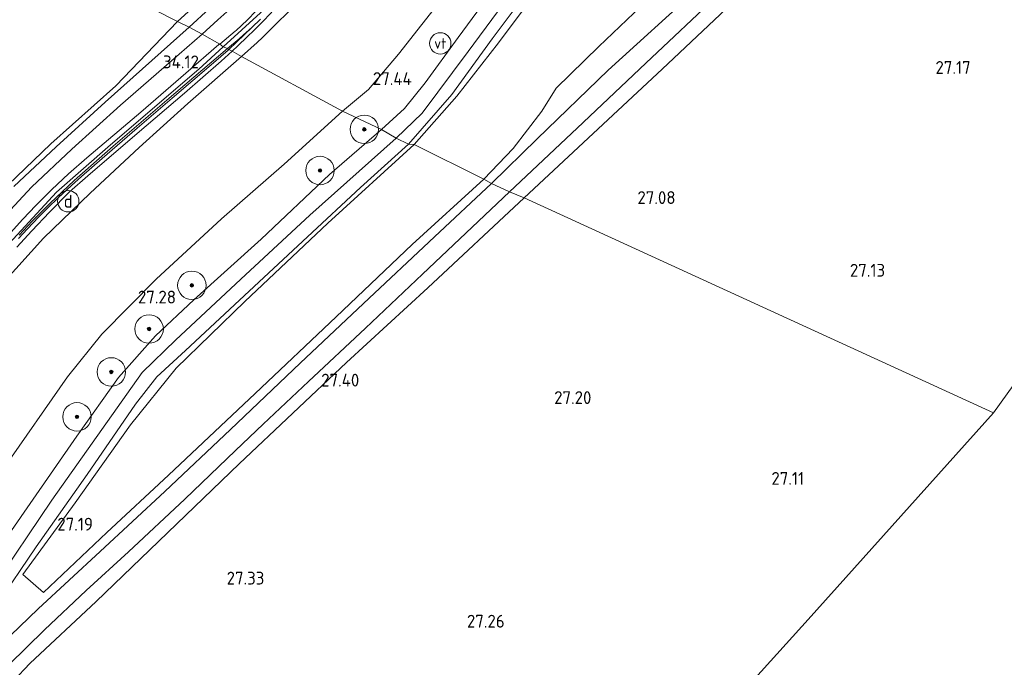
# Model space of a CAD drawing. Header units: metres. Extents: x 185049 to 189876, y 349292 to 352302.
# Tile 135 of 256: x 189176 to 189315, y 349850 to 349941. Entities that reach past the tile are written whole.
import ezdxf
from ezdxf.enums import TextEntityAlignment as Align
from ezdxf.lldxf.tags import DXFTag

# ---------------------------------------------------------------- set-up
doc = ezdxf.new("R2010")
doc.units = ezdxf.units.M
for name, color, linetype, lineweight in [('B-WE-GR-BOOM-S', 90, 'Continuous', 25), ('B-WE-GR-BOUWLAND_AKKERBOUW-GV', 80, 'Continuous', 13), ('B-WE-GR-GRAS-GV', 60, 'Continuous', 13), ('B-WE-GW-OPHOGING_KRUIN-G', 90, 'Continuous', 18), ('B-WE-GW-TALUD_KRUIN-G', 90, 'Continuous', 18), ('B-WE-GW-TALUD_TEEN-G', 90, 'Continuous', 18), ('B-WE-IE-MEUBILAIR_DIJKPAAL-S', 7, 'Continuous', 25), ('B-WE-IE-MEUBILAIR_WATERWEGMEUBILAIR-S', 150, 'Continuous', 25), ('B-WE-IE-TERREINAFSCHEIDING_DOORGANG-G', 210, 'Continuous', 18), ('B-WE-IE-TERREINAFSCHEIDING_KUNSTMATIG_HEKWERK-G', 20, 'IE-TERREINAFSCHEIDING-KUNSTMATIG', 18), ('B-WE-KG-GRENS_OPNAME-G', 210, 'KG-OPNAME', 18), ('B-WE-OB-BEKLEDING_STORTSTEEN-GV', 30, 'Continuous', 18), ('B-WE-OB-OEVERVOORZIENING-G', 7, 'Continuous', 18), ('B-WE-OG-WATER_GREPPEL-G', 160, 'Continuous', 18), ('B-WE-OG-WATER_KANAAL-GV', 120, 'Continuous', 18), ('B-WE-OG-WATER_SLOOT-G', 120, 'Continuous', 18), ('B-WE-VH-VERHARDING_ASFALT-GV', 252, 'Continuous', 18), ('B-WE-VH-VERHARDING_ASFALT_GROEN-GV', 100, 'Continuous', 18), ('B-WE-VH-VERHARDING_HALFVERHARDING-GV', 252, 'Continuous', 18), ('X-XX-AL-HOOGTELABEL-S', 7, 'Continuous', 25)]:
    doc.layers.add(name, color=color, linetype=linetype, lineweight=lineweight)
doc.styles.add('NLCS-ISO', font='NLCS-ISO.ttf')
doc.styles.add('NLCS-ISO-ANNOTATIVE-T18', font='NLCS-ISO.ttf', dxfattribs={"height": 1.8})
doc.styles.get("Standard").update_dxf_attribs({"font": 'arial.ttf'})
doc.linetypes.add('IE-TERREINAFSCHEIDING-KUNSTMATIG', pattern='A,4,[82,NLCS.SHX,S=0.75,R=90,X=0,Y=0],4,-2', length=10)
tags = doc.linetypes.add('KG-OPNAME', pattern='A,5.5,-2,["O",Standard,S=1.8,R=0,X=-0.5,Y=-0.9],-2,5.5,-2,[5,NLCS.SHX,S=0.75,R=0,X=0,Y=0],-2', length=19).pattern_tags.tags
tags[6] = DXFTag(74, 10)

# ---------------------------------------------------------------- blocks, each defined once
blk = doc.blocks.new('SAL-HOOGTELABEL-SO')
at = {"color": 0, "linetype": 'ByBlock', "lineweight": -2, "style": 'NLCS-ISO-ANNOTATIVE-T18'}
blk.add_attdef('HOOGTE', text='', height=1.8, dxfattribs=at).set_placement((2.79, 0), align=Align.RIGHT)
blk = doc.blocks.new('SGR-BOOM_01-SO')
at = {"linetype": 'ByBlock', "lineweight": 18}
h = blk.add_hatch(color=0, dxfattribs=at)
h.dxf.hatch_style = 1
edge = h.paths.add_edge_path()
edge.add_arc((0, 0), 0.25, 0, 360)
at = {"color": 0, "linetype": 'ByBlock', "lineweight": 18}
for radius in [2, 0.25]:
    blk.add_circle((0, 0), radius, dxfattribs=at)
blk = doc.blocks.new('SIE-DIJKPAAL-SO')
at = {"color": 0, "linetype": 'ByBlock', "lineweight": 18}
blk.add_circle((0, 0), 1.5, dxfattribs=at)
at = {"color": 0, "linetype": 'ByBlock', "lineweight": 18, "style": 'NLCS-ISO'}
blk.add_text('d', height=1.8, dxfattribs=at).set_placement((0, 0), align=Align.MIDDLE_CENTER)
blk = doc.blocks.new('SIE-WATER_VERKLIKKER_TRANSPORTLEIDING-SO')
at = {"color": 0, "linetype": 'ByBlock', "lineweight": 18}
blk.add_circle((0, 0), 1.5, dxfattribs=at)
at = {"color": 0, "linetype": 'ByBlock', "lineweight": 18, "style": 'NLCS-ISO'}
blk.add_text('vt', height=1.5, dxfattribs=at).set_placement((0, 0), align=Align.MIDDLE_CENTER)

msp = doc.modelspace()

# ---------------------------------------------------------------- linework, layer by layer
at = {"layer": 'B-WE-GR-BOUWLAND_AKKERBOUW-GV'}
msp.add_polyline3d([(189329.731, 349908.581, 27.259), (189313.055, 349885.411, 27.095), (189247.1577, 349915.583, 27.2794), (189266.5153, 349933.6565, 27.2794), (189289.3333, 349955.1787, 27.2194), (189300.092, 349965.4586, 27.1994), (189307.9383, 349973.1353, 27.1994), (189313.2157, 349978.3882, 27.2194), (189318.9048, 349984.2919, 27.2194), (189324.1317, 349989.7436, 27.2994), (189327.9541, 349994.2847, 27.2794), (189332.2493, 349999.3128, 27.3394), (189332.7841, 350000, 27.3376), (189386.1464, 350000, 27.339), (189381.074, 349992.009, 27.251), (189374.383, 349981.216, 27.2), (189368.004, 349970.993, 27.187), (189360.569, 349958.915, 27.196), (189353.187, 349946.856, 27.238), (189346.584, 349936.203, 27.31), (189338.089, 349922.786, 27.356)], close=True, dxfattribs=at)
msp.add_polyline3d([(189173.1103, 349845.3522, 27.1394), (189177.7631, 349850.2053, 27.1394), (189187.0758, 349858.9402, 27.1594), (189207.1319, 349878.2267, 27.2194), (189222.1926, 349892.4828, 27.2794), (189233.628, 349902.9327, 27.2394), (189247.1577, 349915.583, 27.2794), (189313.055, 349885.411, 27.095), (189287.028, 349856.422, 27.293), (189254.449, 349820.357, 27.368), (189203.715, 349745.923, 27.62)], dxfattribs=at)
at = {"layer": 'B-WE-GR-GRAS-GV'}
for points in [[(189204.1558, 349940.575, 34.0952), (189201.939, 349938.565, 34.092), (189200.1, 349939.516, 33.166), (189205.83, 349944.823, 33.24), (189211.752, 349951.101, 33.248), (189218.953, 349960.745, 33.227), (189229.141, 349974.559, 33.206), (189235.65, 349983.567, 33.194), (189243.295, 349994.262, 33.223), (189247.5903, 350000, 33.2073), (189250.2456, 350000, 33.9889), (189242.485, 349989.751, 34.02), (189234.175, 349978.059, 34.003), (189226.874, 349968.152, 34.029), (189218.63, 349956.888, 34.062), (189212.725, 349949.167, 34.037), (189207.524, 349943.629, 34.1)], [(189206.5722, 349938.9675, 34.0429), (189204.3998, 349937.1632, 34.0259), (189201.939, 349938.565, 34.092), (189204.1558, 349940.575, 34.0952), (189207.524, 349943.629, 34.1), (189212.725, 349949.167, 34.037), (189218.63, 349956.888, 34.062), (189226.874, 349968.152, 34.029), (189234.175, 349978.059, 34.003), (189242.485, 349989.751, 34.02), (189250.2456, 350000, 33.9889), (189253.2516, 350000, 34.0491), (189249.3249, 349994.6973, 34.0429), (189242.0086, 349984.8398, 34.0251), (189233.6132, 349973.3929, 34.0162), (189226.4997, 349963.6337, 34.0073), (189220.5939, 349955.5141, 33.9985), (189217.6101, 349951.5195, 33.9985), (189213.8587, 349946.8365, 34.0162), (189212.246, 349944.9251, 34.0162), (189210.7426, 349943.1212, 34.0162), (189209.5242, 349941.841, 34.0162), (189208.2695, 349940.527, 34.0162), (189206.7059, 349939.0903, 34.0408)], [(189225.292, 349930.79, 27.537), (189221.652, 349927.737, 27.546), (189207.458, 349935.421, 34.079), (189209.6472, 349937.3778, 34.0701), (189210.425, 349938.073, 34.067), (189215.994, 349943.656, 34.134), (189220.816, 349949.63, 34.037), (189226.216, 349957.016, 34.008), (189234.202, 349967.726, 34.071), (189241.182, 349977.223, 34.008), (189248.495, 349987.27, 34.05), (189256.979, 349998.646, 33.974), (189258.0251, 350000, 33.9712), (189276.844, 350000, 27.513), (189272.854, 349994.79, 27.533), (189263.779, 349982.54, 27.571), (189255.098, 349970.335, 27.588), (189245.516, 349956.833, 27.542), (189236.069, 349944.139, 27.462), (189229.487, 349935.734, 27.491)], [(189230.353, 349928.132, 27.331), (189227.102, 349925.168, 27.284), (189221.652, 349927.737, 27.546), (189225.292, 349930.79, 27.537), (189229.487, 349935.734, 27.491), (189236.069, 349944.139, 27.462), (189245.516, 349956.833, 27.542), (189255.098, 349970.335, 27.588), (189263.779, 349982.54, 27.571), (189272.854, 349994.79, 27.533), (189276.844, 350000, 27.513), (189283.8271, 350000, 27.2621), (189278.728, 349993.288, 27.289), (189272.135, 349984.091, 27.268), (189264.011, 349973.573, 27.255), (189257.902, 349965.106, 27.289), (189250.905, 349955.889, 27.289), (189244.967, 349947.703, 27.327), (189237.897, 349938.092, 27.301), (189233.244, 349931.732, 27.289)], [(189232.828, 349927.472, 26.399), (189229.171, 349923.967, 26.373), (189227.102, 349925.168, 27.284), (189230.353, 349928.132, 27.331), (189233.244, 349931.732, 27.289), (189237.897, 349938.092, 27.301), (189244.967, 349947.703, 27.327), (189250.905, 349955.889, 27.289), (189257.902, 349965.106, 27.289), (189264.011, 349973.573, 27.255), (189272.135, 349984.091, 27.268), (189278.728, 349993.288, 27.289), (189283.8271, 350000, 27.2621), (189286.5407, 350000, 26.5276), (189283.236, 349995.521, 26.466), (189276.018, 349985.824, 26.424), (189269.997, 349977.733, 26.449), (189262.417, 349967.552, 26.445), (189254.118, 349956.135, 26.407), (189246.741, 349946.207, 26.454), (189239.304, 349936.125, 26.42)], [(189237.002, 349930.105, 27.116), (189230.897, 349923.106, 27.149), (189229.171, 349923.967, 26.373), (189232.828, 349927.472, 26.399), (189239.304, 349936.125, 26.42), (189246.741, 349946.207, 26.454), (189254.118, 349956.135, 26.407), (189262.417, 349967.552, 26.445), (189269.997, 349977.733, 26.449), (189276.018, 349985.824, 26.424), (189283.236, 349995.521, 26.466), (189286.5407, 350000, 26.5276), (189288.792, 350000, 27.1151), (189284.4, 349994.344, 27.149), (189279.442, 349987.621, 27.133), (189273.278, 349979.077, 27.204), (189266.615, 349970.07, 27.297), (189261.242, 349962.704, 27.12), (189253.862, 349952.935, 27.2), (189248.021, 349945.062, 27.171), (189242.647, 349937.918, 27.107)], [(189237.69, 349929.853, 27.208), (189231.695, 349923.077, 27.192), (189230.897, 349923.106, 27.149), (189237.002, 349930.105, 27.116), (189242.647, 349937.918, 27.107), (189248.021, 349945.062, 27.171), (189253.862, 349952.935, 27.2), (189261.242, 349962.704, 27.12), (189266.615, 349970.07, 27.297), (189273.278, 349979.077, 27.204), (189279.442, 349987.621, 27.133), (189284.4, 349994.344, 27.149), (189288.792, 350000, 27.1151), (189289.8355, 350000, 27.2523), (189280.517, 349987.662, 27.212), (189276.6278, 349982.1118, 27.212), (189273.947, 349978.286, 27.335), (189265.416, 349966.298, 27.289), (189257.756, 349956.027, 27.221), (189249.131, 349944.828, 27.246), (189243.564, 349937.324, 27.187)], [(189266.5153, 349933.6565, 27.2794), (189247.1577, 349915.583, 27.2794), (189245.095, 349916.427, 27.39), (189254.603, 349925.381, 27.297), (189264.241, 349934.488, 27.314), (189274.667, 349944.339, 27.31), (189286.021, 349954.956, 27.306), (189296.365, 349964.805, 27.327), (189305.033, 349973.19, 27.335), (189312.297, 349980.228, 27.356), (189319.119, 349987.423, 27.386), (189326.056, 349995.454, 27.445), (189329.8891, 350000, 27.4519), (189332.7841, 350000, 27.3376), (189332.2493, 349999.3128, 27.3394), (189327.9541, 349994.2847, 27.2794), (189324.1317, 349989.7436, 27.2994), (189318.9048, 349984.2919, 27.2194), (189313.2157, 349978.3882, 27.2194), (189307.9383, 349973.1353, 27.1994), (189300.092, 349965.4586, 27.1994), (189289.3333, 349955.1787, 27.2194)], [(189208.8961, 349939.4809, 34.0012), (189205.7008, 349936.422, 34.0745), (189205.5052, 349936.5334, 34.0202), (189207.1211, 349937.8972, 33.9952), (189207.7663, 349938.4729, 33.9974)], [(189188.569, 349868.601, 27.282), (189179.639, 349860.178, 27.297), (189176.743, 349862.701, 27.227), (189184.087, 349872.76, 27.195), (189191.861, 349883.714, 27.211), (189198.286, 349891.684, 27.246), (189207.919, 349901.033, 27.227), (189219.57, 349912.035, 27.16), (189231.695, 349923.077, 27.192), (189241.473, 349918.181, 27.318), (189231.408, 349909.029, 27.238), (189220.759, 349898.877, 27.313), (189209.396, 349888.098, 27.329), (189197.22, 349876.676, 27.341)]]:
    msp.add_polyline3d(points, close=True, dxfattribs=at)
for points in [[(189315.897, 349988.111, 27.36), (189305.716, 349977.448, 27.339), (189295.35, 349967.549, 27.297), (189287.113, 349959.751, 27.339), (189278.438, 349951.615, 27.327), (189271.554, 349944.978, 27.335), (189258.971, 349933.482, 27.316), (189248.982, 349923.883, 27.352), (189242.567, 349917.586, 27.407), (189241.473, 349918.181, 27.318), (189245.63, 349922.487, 27.322), (189249.636, 349927.739, 27.31), (189251.645, 349930.96, 27.327), (189257.647, 349936.834, 27.289), (189263.532, 349942.446, 27.318), (189269.598, 349946.834, 27.272), (189275.632, 349950.192, 27.318), (189286.99, 349961.159, 27.322), (189294.0589, 349968.0083, 27.262), (189297.55, 349971.391, 27.262), (189300.2, 349973.959, 27.297), (189308.87, 349982.64, 27.318), (189315.109, 349989.071, 27.335)], [(189263.532, 349942.446, 27.318), (189257.647, 349936.834, 27.289), (189251.645, 349930.96, 27.327), (189249.636, 349927.739, 27.31), (189245.63, 349922.487, 27.322), (189241.473, 349918.181, 27.318), (189231.695, 349923.077, 27.192), (189237.69, 349929.853, 27.208), (189243.564, 349937.324, 27.187), (189249.131, 349944.828, 27.246)], [(189215.994, 349943.656, 34.134), (189210.425, 349938.073, 34.067), (189209.6472, 349937.3778, 34.0701), (189207.458, 349935.421, 34.079), (189206.1362, 349936.174, 34.0575), (189206.9273, 349936.8997, 34.0535), (189208.2584, 349938.1864, 34.0364), (189209.2364, 349939.1318, 34.0239), (189210.646, 349940.5313, 34.0061), (189212.0709, 349942.0031, 34.0239)], [(189175.506, 349917.162, 33.214), (189181.434, 349922.72, 33.21), (189188.323, 349929.026, 33.206), (189200.1, 349939.516, 33.166), (189201.939, 349938.565, 34.092), (189198.705, 349935.725, 34.071), (189190.472, 349928.607, 34.048), (189183.646, 349922.405, 34.028), (189177.962, 349917.073, 34.044), (189173.215, 349911.995, 34.083)], [(189173.215, 349911.995, 34.083), (189177.962, 349917.073, 34.044), (189183.646, 349922.405, 34.028), (189190.472, 349928.607, 34.048), (189198.705, 349935.725, 34.071), (189201.939, 349938.565, 34.092), (189204.3998, 349937.1632, 34.0259), (189204.3, 349937.0803, 34.0251), (189199.6243, 349933.0737, 34.0073), (189193.3168, 349927.6145, 34.0073), (189185.7597, 349921.2146, 34.0073), (189183.1922, 349918.9449, 34.0073), (189180.8439, 349916.7526, 34.0251), (189178.5807, 349914.5259, 34.0162), (189176.7426, 349912.5818, 33.9985), (189175.0269, 349910.6925, 34.0073)], [(189175.9055, 349908.6514, 34.0417), (189178.0178, 349910.9378, 34.0535), (189180.5078, 349913.5745, 34.0713), (189183.335, 349916.4116, 34.0713), (189185.8962, 349918.6627, 34.0831), (189192.8232, 349924.6125, 34.095), (189199.4809, 349930.2629, 34.1009), (189204.5966, 349934.7615, 34.0654), (189206.1362, 349936.174, 34.0575), (189207.458, 349935.421, 34.079), (189199.942, 349928.814, 34.107), (189193.098, 349922.654, 34.118), (189186.216, 349916.252, 34.138), (189179.662, 349909.912, 34.122), (189174.064, 349903.708, 34.107)], [(189176.2549, 349910.3452, 34.0189), (189178.0742, 349912.3014, 34.0427), (189180.6095, 349914.8516, 34.0545), (189183.9636, 349918.0269, 34.0545), (189189.451, 349922.82, 34.1078), (189196.976, 349929.2935, 34.1256), (189203.2853, 349934.6598, 34.0545), (189205.5052, 349936.5334, 34.0202), (189205.7008, 349936.422, 34.0745), (189205.5842, 349936.3104, 34.0772), (189203.555, 349934.5407, 34.0831), (189197.7404, 349929.551, 34.1009), (189192.7967, 349925.3505, 34.1128), (189187.8795, 349921.0839, 34.1187), (189184.9983, 349918.5699, 34.1187), (189183.614, 349917.3223, 34.1246), (189181.7383, 349915.5968, 34.1069), (189180.2891, 349914.179, 34.095), (189178.9669, 349912.8715, 34.1009), (189177.3986, 349911.2177, 34.095), (189176.1738, 349909.8714, 34.1009)], [(189174.064, 349903.708, 34.107), (189179.662, 349909.912, 34.122), (189186.216, 349916.252, 34.138), (189193.098, 349922.654, 34.118), (189199.942, 349928.814, 34.107), (189207.458, 349935.421, 34.079), (189221.652, 349927.737, 27.546), (189213.476, 349920.33, 27.466), (189204.648, 349912.658, 27.482), (189195.477, 349904.159, 27.506), (189187.874, 349896.461, 27.47), (189183.033, 349890.452, 27.525), (189174.081, 349877.634, 27.482)], [(189174.081, 349877.634, 27.482), (189183.033, 349890.452, 27.525), (189187.874, 349896.461, 27.47), (189195.477, 349904.159, 27.506), (189204.648, 349912.658, 27.482), (189213.476, 349920.33, 27.466), (189221.652, 349927.737, 27.546), (189227.102, 349925.168, 27.284), (189219.838, 349918.852, 27.242), (189210.223, 349909.775, 27.215), (189200.788, 349901.276, 27.258), (189195.392, 349896.222, 27.191), (189190.173, 349890.355, 27.219), (189184.365, 349882.129, 27.191), (189177.812, 349872.677, 27.179), (189169.871, 349861.306, 27.211)], [(189169.871, 349861.306, 27.211), (189177.812, 349872.677, 27.179), (189184.365, 349882.129, 27.191), (189190.173, 349890.355, 27.219), (189195.392, 349896.222, 27.191), (189200.788, 349901.276, 27.258), (189210.223, 349909.775, 27.215), (189219.838, 349918.852, 27.242), (189227.102, 349925.168, 27.284), (189229.171, 349923.967, 26.373), (189217.081, 349913.149, 26.357), (189208.021, 349904.773, 26.353), (189198.223, 349895.636, 26.349), (189193.517, 349891.07, 26.306), (189180.82, 349873.134, 26.322), (189172.393, 349860.692, 26.267)], [(189172.393, 349860.692, 26.267), (189180.82, 349873.134, 26.322), (189193.517, 349891.07, 26.306), (189198.223, 349895.636, 26.349), (189208.021, 349904.773, 26.353), (189217.081, 349913.149, 26.357), (189229.171, 349923.967, 26.373), (189230.897, 349923.106, 27.149), (189224.181, 349917.055, 27.105), (189216.73, 349910.106, 27.085), (189207.187, 349901.232, 27.175), (189199.599, 349894.178, 27.136), (189195.556, 349890.482, 27.187), (189192.567, 349886.605, 27.085), (189185.774, 349876.771, 27.128), (189178.613, 349866.585, 27.073), (189173.004, 349858.379, 27.093)], [(189173.004, 349858.379, 27.093), (189178.613, 349866.585, 27.073), (189185.774, 349876.771, 27.128), (189192.567, 349886.605, 27.085), (189195.556, 349890.482, 27.187), (189199.599, 349894.178, 27.136), (189207.187, 349901.232, 27.175), (189216.73, 349910.106, 27.085), (189224.181, 349917.055, 27.105), (189230.897, 349923.106, 27.149), (189231.695, 349923.077, 27.192), (189219.57, 349912.035, 27.16), (189207.919, 349901.033, 27.227), (189198.286, 349891.684, 27.246), (189191.861, 349883.714, 27.211), (189184.087, 349872.76, 27.195), (189176.743, 349862.701, 27.227), (189179.639, 349860.178, 27.297), (189188.569, 349868.601, 27.282), (189197.22, 349876.676, 27.341), (189209.396, 349888.098, 27.329), (189220.759, 349898.877, 27.313), (189231.408, 349909.029, 27.238), (189241.473, 349918.181, 27.318), (189242.567, 349917.586, 27.407), (189234.556, 349910.09, 27.364), (189224.609, 349900.755, 27.345), (189215.724, 349892.397, 27.341), (189205.898, 349883.089, 27.329), (189196.678, 349874.355, 27.337), (189187.602, 349865.938, 27.317), (189178.904, 349857.9, 27.333), (189173.703, 349852.898, 27.36)], [(189174.817, 349850.043, 27.348), (189179.779, 349854.974, 27.313), (189185.661, 349860.458, 27.313), (189191.596, 349865.882, 27.341), (189199.486, 349873.311, 27.376), (189206.618, 349880.117, 27.396), (189210.527, 349883.818, 27.381), (189216.861, 349889.816, 27.356), (189224.885, 349897.288, 27.372), (189232.868, 349904.881, 27.348), (189245.095, 349916.427, 27.39), (189247.1577, 349915.583, 27.2794), (189233.628, 349902.9327, 27.2394), (189222.1926, 349892.4828, 27.2794), (189207.1319, 349878.2267, 27.2194), (189187.0758, 349858.9402, 27.1594), (189177.7631, 349850.2053, 27.1394), (189173.1103, 349845.3522, 27.1394)]]:
    msp.add_polyline3d(points, dxfattribs=at)
at = {"layer": 'B-WE-GW-OPHOGING_KRUIN-G'}
for points in [[(189204.8847, 349936.7527, 34.1692), (189210.15, 349941.548, 34.168), (189219.45, 349952.899, 34.13), (189232.01, 349969.888, 34.168), (189244.399, 349986.794, 34.138), (189254.1522, 350000, 34.1485)], [(188997.1419, 349616.1481, 34.1428), (188999.079, 349620.091, 34.142), (189011.224, 349643.929, 34.174), (189022.409, 349665.653, 34.118), (189032.598, 349684.571, 34.154), (189044.97, 349707.153, 34.15), (189058.012, 349730.122, 34.185), (189071.287, 349752.918, 34.154), (189085.999, 349777.037, 34.146), (189098.834, 349797.281, 34.13), (189111.677, 349817.358, 34.154), (189128.315, 349842.775, 34.111), (189139.35, 349859.254, 34.146), (189152.595, 349878.56, 34.126), (189165.787, 349897.512, 34.158), (189173.751, 349908.016, 34.146), (189181.502, 349916.361, 34.189), (189189.057, 349923.03, 34.185), (189201.49, 349933.661, 34.17), (189204.8847, 349936.7527, 34.1692)]]:
    msp.add_polyline3d(points, dxfattribs=at)
at = {"layer": 'B-WE-GW-TALUD_KRUIN-G'}
for points in [[(189250.2456, 350000, 33.9889), (189242.485, 349989.751, 34.02), (189234.175, 349978.059, 34.003), (189226.874, 349968.152, 34.029), (189218.63, 349956.888, 34.062), (189212.725, 349949.167, 34.037), (189207.524, 349943.629, 34.1), (189204.1558, 349940.575, 34.0952), (189201.939, 349938.565, 34.092)], [(189258.0251, 350000, 33.9712), (189256.979, 349998.646, 33.974), (189248.495, 349987.27, 34.05), (189241.182, 349977.223, 34.008), (189234.202, 349967.726, 34.071), (189226.216, 349957.016, 34.008), (189220.816, 349949.63, 34.037), (189215.994, 349943.656, 34.134), (189210.425, 349938.073, 34.067), (189209.6472, 349937.3778, 34.0701), (189207.458, 349935.421, 34.079)], [(189201.939, 349938.565, 34.092), (189198.705, 349935.725, 34.071), (189190.472, 349928.607, 34.048), (189183.646, 349922.405, 34.028), (189177.962, 349917.073, 34.044), (189173.215, 349911.995, 34.083), (189168.762, 349906.903, 34.056), (189164.093, 349900.624, 34.024), (189160.635, 349895.972, 34.148), (189159.047, 349893.058, 34.148), (189151.222, 349882.041, 34.083), (189145.201, 349874.61, 33.983)], [(189207.458, 349935.421, 34.079), (189199.942, 349928.814, 34.107), (189193.098, 349922.654, 34.118), (189186.216, 349916.252, 34.138), (189179.662, 349909.912, 34.122), (189174.064, 349903.708, 34.107), (189169.155, 349897.31, 34.138), (189163.7, 349889.54, 34.079), (189156.714, 349879.459, 34.115), (189150.271, 349870.129, 34.059), (189143.243, 349859.855, 34.075), (189136.91, 349850.571, 34.036), (189130.823, 349841.302, 34.083), (189124.837, 349832.297, 34.099), (189124.961, 349831.647, 34.198)]]:
    msp.add_polyline3d(points, dxfattribs=at)
at = {"layer": 'B-WE-GW-TALUD_TEEN-G'}
for points in [[(189221.652, 349927.737, 27.546), (189225.292, 349930.79, 27.537), (189229.487, 349935.734, 27.491), (189236.069, 349944.139, 27.462), (189245.516, 349956.833, 27.542), (189255.098, 349970.335, 27.588), (189263.779, 349982.54, 27.571), (189272.854, 349994.79, 27.533), (189276.844, 350000, 27.513)], [(189085.447, 349739.797, 27.392), (189093.362, 349753.379, 27.423), (189101.389, 349766.995, 27.388), (189108.877, 349779.384, 27.443), (189117.753, 349793.949, 27.427), (189119.735, 349797.029, 27.459), (189125.061, 349805.303, 27.545), (189131.394, 349814.573, 27.526), (189132.791, 349816.617, 27.522), (189139.784, 349826.972, 27.596), (189147.79, 349838.988, 27.569), (189154.858, 349849.533, 27.533), (189164.578, 349863.595, 27.51), (189174.081, 349877.634, 27.482), (189183.033, 349890.452, 27.525), (189187.874, 349896.461, 27.47), (189195.477, 349904.159, 27.506), (189204.648, 349912.658, 27.482), (189213.476, 349920.33, 27.466), (189221.652, 349927.737, 27.546)]]:
    msp.add_polyline3d(points, dxfattribs=at)
at = {"layer": 'B-WE-IE-TERREINAFSCHEIDING_DOORGANG-G'}
msp.add_polyline3d([(189176.743, 349862.701, 27.227), (189179.639, 349860.178, 27.297)], dxfattribs=at)
at = {"layer": 'B-WE-IE-TERREINAFSCHEIDING_KUNSTMATIG_HEKWERK-G'}
for points in [[(189289.8355, 350000, 27.2523), (189280.517, 349987.662, 27.212), (189276.6278, 349982.1118, 27.212), (189273.947, 349978.286, 27.335), (189265.416, 349966.298, 27.289), (189257.756, 349956.027, 27.221), (189249.131, 349944.828, 27.246), (189243.564, 349937.324, 27.187)], [(189251.645, 349930.96, 27.327), (189257.647, 349936.834, 27.289), (189263.532, 349942.446, 27.318), (189269.598, 349946.834, 27.272), (189275.632, 349950.192, 27.318), (189286.99, 349961.159, 27.322), (189294.0589, 349968.0083, 27.262), (189297.55, 349971.391, 27.262), (189300.2, 349973.959, 27.297), (189308.87, 349982.64, 27.318), (189315.109, 349989.071, 27.335)], [(189243.564, 349937.324, 27.187), (189237.69, 349929.853, 27.208), (189231.695, 349923.077, 27.192)], [(189251.645, 349930.96, 27.327), (189249.636, 349927.739, 27.31), (189245.63, 349922.487, 27.322), (189241.473, 349918.181, 27.318)], [(189231.695, 349923.077, 27.192), (189219.57, 349912.035, 27.16), (189207.919, 349901.033, 27.227), (189198.286, 349891.684, 27.246), (189191.861, 349883.714, 27.211), (189184.087, 349872.76, 27.195), (189176.743, 349862.701, 27.227)], [(189241.473, 349918.181, 27.318), (189231.408, 349909.029, 27.238), (189220.759, 349898.877, 27.313), (189209.396, 349888.098, 27.329), (189197.22, 349876.676, 27.341), (189188.569, 349868.601, 27.282), (189179.639, 349860.178, 27.297)]]:
    msp.add_polyline3d(points, dxfattribs=at)
at = {"layer": 'B-WE-KG-GRENS_OPNAME-G'}
for points in [[(189313.055, 349885.411, 27.095), (189329.731, 349908.581, 27.259), (189344.83, 349929.56, 27.457), (189365.165, 349957.901, 27.457), (189395.37, 350000, 27.4912)], [(189096.03, 349555.732, 28.399), (189101.735, 349566.588, 28.096), (189106.588, 349575.823, 28.096), (189112.397, 349586.877, 27.596), (189120.719, 349602.713, 27.622), (189134.357, 349628.666, 27.506), (189163.955, 349680.552, 27.671), (189203.715, 349745.923, 27.62), (189254.449, 349820.357, 27.368), (189287.028, 349856.422, 27.293), (189313.055, 349885.411, 27.095)]]:
    msp.add_polyline3d(points, dxfattribs=at)
at = {"layer": 'B-WE-OB-BEKLEDING_STORTSTEEN-GV'}
msp.add_polyline3d([(189205.83, 349944.823, 33.24), (189200.1, 349939.516, 33.166), (189198.497, 349940.346, 32.401), (189203.05, 349944.537, 32.401), (189209.358, 349950.831, 32.401), (189213.499, 349956.035, 32.401), (189219.441, 349963.997, 32.401), (189227.835, 349975.496, 32.401), (189235.98, 349986.485, 32.401), (189244.006, 349997.334, 32.401), (189246.0088, 350000, 32.401), (189247.5903, 350000, 33.2073), (189243.295, 349994.262, 33.223), (189235.65, 349983.567, 33.194), (189229.141, 349974.559, 33.206), (189218.953, 349960.745, 33.227), (189211.752, 349951.101, 33.248)], close=True, dxfattribs=at)
msp.add_polyline3d([(189173.435, 349916.221, 32.395), (189180.687, 349923.166, 32.395), (189189.815, 349931.319, 32.395), (189198.497, 349940.346, 32.401), (189200.1, 349939.516, 33.166), (189188.323, 349929.026, 33.206), (189181.434, 349922.72, 33.21), (189175.506, 349917.162, 33.214)], dxfattribs=at)
at = {"layer": 'B-WE-OB-OEVERVOORZIENING-G'}
for points in [[(189246.0088, 350000, 32.401), (189244.006, 349997.334, 32.401), (189235.98, 349986.485, 32.401), (189227.835, 349975.496, 32.401), (189219.441, 349963.997, 32.401), (189213.499, 349956.035, 32.401), (189209.358, 349950.831, 32.401), (189203.05, 349944.537, 32.401), (189198.497, 349940.346, 32.401)], [(189198.497, 349940.346, 32.401), (189189.815, 349931.319, 32.395), (189180.687, 349923.166, 32.395), (189173.435, 349916.221, 32.395), (189166.353, 349907.824, 32.395), (189160.382, 349899.894, 32.395), (189153.247, 349889.56, 32.395), (189146.56, 349879.614, 32.395), (189140.34, 349870.781, 32.395), (189132.239, 349858.837, 32.395), (189126.238, 349850.011, 32.395), (189120.217, 349841.242, 32.395), (189114.625, 349832.736, 32.395), (189107.052, 349821.571, 32.395), (189100.232, 349810.928, 32.395), (189093.871, 349800.688, 32.395), (189087.548, 349790.59, 32.395), (189080.098, 349778.503, 32.395), (189072.87, 349767.036, 32.395), (189066.827, 349757.112, 32.395), (189061.042, 349747.165, 32.395)]]:
    msp.add_polyline3d(points, dxfattribs=at)
at = {"layer": 'B-WE-OG-WATER_GREPPEL-G'}
for points in [[(189229.171, 349923.967, 26.373), (189232.828, 349927.472, 26.399), (189239.304, 349936.125, 26.42), (189246.741, 349946.207, 26.454), (189254.118, 349956.135, 26.407), (189262.417, 349967.552, 26.445), (189269.997, 349977.733, 26.449), (189276.018, 349985.824, 26.424), (189283.236, 349995.521, 26.466), (189286.5407, 350000, 26.5276)], [(189098.765, 349747.636, 26.385), (189107.202, 349761.886, 26.393), (189114.162, 349773.241, 26.349), (189122.798, 349786.98, 26.337), (189130.222, 349798.764, 26.349), (189138.328, 349810.527, 26.322), (189146.461, 349822.691, 26.345), (189155.239, 349835.68, 26.294), (189164.189, 349848.889, 26.31), (189172.393, 349860.692, 26.267), (189180.82, 349873.134, 26.322), (189193.517, 349891.07, 26.306), (189198.223, 349895.636, 26.349), (189208.021, 349904.773, 26.353), (189217.081, 349913.149, 26.357), (189229.171, 349923.967, 26.373)]]:
    msp.add_polyline3d(points, dxfattribs=at)
at = {"layer": 'B-WE-OG-WATER_KANAAL-GV'}
msp.add_polyline3d([(189080.9203, 350000, 32.4044), (189198.497, 349940.346, 32.401), (189189.815, 349931.319, 32.395), (189180.687, 349923.166, 32.395), (189173.435, 349916.221, 32.395)], dxfattribs=at)
msp.add_polyline3d([(189203.05, 349944.537, 32.401), (189198.497, 349940.346, 32.401), (189080.9203, 350000, 32.4044), (189246.0088, 350000, 32.401), (189244.006, 349997.334, 32.401), (189235.98, 349986.485, 32.401), (189227.835, 349975.496, 32.401), (189219.441, 349963.997, 32.401), (189213.499, 349956.035, 32.401), (189209.358, 349950.831, 32.401)], close=True, dxfattribs=at)
at = {"layer": 'B-WE-OG-WATER_SLOOT-G'}
for points in [[(189227.102, 349925.168, 27.284), (189230.353, 349928.132, 27.331), (189233.244, 349931.732, 27.289), (189237.897, 349938.092, 27.301), (189244.967, 349947.703, 27.327), (189250.905, 349955.889, 27.289), (189257.902, 349965.106, 27.289), (189264.011, 349973.573, 27.255), (189272.135, 349984.091, 27.268), (189278.728, 349993.288, 27.289), (189283.8271, 350000, 27.2621)], [(189288.792, 350000, 27.1151), (189284.4, 349994.344, 27.149), (189279.442, 349987.621, 27.133), (189273.278, 349979.077, 27.204), (189266.615, 349970.07, 27.297), (189261.242, 349962.704, 27.12), (189253.862, 349952.935, 27.2), (189248.021, 349945.062, 27.171), (189242.647, 349937.918, 27.107), (189237.002, 349930.105, 27.116), (189230.897, 349923.106, 27.149)], [(189095.235, 349745.926, 27.227), (189102.843, 349758.517, 27.195), (189108.967, 349768.868, 27.262), (189117.06, 349782.233, 27.219), (189124.228, 349793.521, 27.246), (189130.533, 349803.115, 27.254), (189135.856, 349811.076, 27.198), (189138.08, 349814.402, 27.175), (189144.708, 349824.355, 27.246), (189154.353, 349838.385, 27.25), (189162.034, 349849.474, 27.223), (189169.871, 349861.306, 27.211), (189177.812, 349872.677, 27.179), (189184.365, 349882.129, 27.191), (189190.173, 349890.355, 27.219), (189195.392, 349896.222, 27.191), (189200.788, 349901.276, 27.258), (189210.223, 349909.775, 27.215), (189219.838, 349918.852, 27.242), (189227.102, 349925.168, 27.284)], [(189230.897, 349923.106, 27.149), (189224.181, 349917.055, 27.105), (189216.73, 349910.106, 27.085), (189207.187, 349901.232, 27.175), (189199.599, 349894.178, 27.136), (189195.556, 349890.482, 27.187), (189192.567, 349886.605, 27.085), (189185.774, 349876.771, 27.128), (189178.613, 349866.585, 27.073), (189173.004, 349858.379, 27.093), (189165.774, 349847.899, 27.144), (189158.47, 349836.992, 27.168), (189152.313, 349827.884, 27.132), (189144.789, 349816.745, 27.128), (189138.226, 349807.234, 27.179), (189131.366, 349796.573, 27.234), (189123.906, 349784.908, 27.195), (189116.724, 349773.691, 27.246), (189111.028, 349764.335, 27.234), (189103.122, 349751.159, 27.199), (189097.279, 349741.417, 27.242)]]:
    msp.add_polyline3d(points, dxfattribs=at)
at = {"layer": 'B-WE-VH-VERHARDING_ASFALT-GV'}
msp.add_polyline3d([(189254.603, 349925.381, 27.297), (189245.095, 349916.427, 27.39), (189242.567, 349917.586, 27.407), (189248.982, 349923.883, 27.352), (189258.971, 349933.482, 27.316), (189271.554, 349944.978, 27.335), (189278.438, 349951.615, 27.327), (189287.113, 349959.751, 27.339), (189295.35, 349967.549, 27.297), (189305.716, 349977.448, 27.339), (189315.897, 349988.111, 27.36), (189324.392, 349997.954, 27.381), (189326.1438, 350000, 27.3957), (189329.8891, 350000, 27.4519), (189326.056, 349995.454, 27.445), (189319.119, 349987.423, 27.386), (189312.297, 349980.228, 27.356), (189305.033, 349973.19, 27.335), (189296.365, 349964.805, 27.327), (189286.021, 349954.956, 27.306), (189274.667, 349944.339, 27.31), (189264.241, 349934.488, 27.314)], close=True, dxfattribs=at)
for points in [[(189210.1265, 349940.6358, 33.9893), (189208.8961, 349939.4809, 34.0012), (189207.7663, 349938.4729, 33.9974), (189207.1211, 349937.8972, 33.9952), (189205.5052, 349936.5334, 34.0202), (189204.8847, 349936.7527, 34.1692), (189204.3998, 349937.1632, 34.0259), (189206.5722, 349938.9675, 34.0429), (189206.7059, 349939.0903, 34.0408), (189208.2695, 349940.527, 34.0162), (189209.5242, 349941.841, 34.0162)], [(189175.0269, 349910.6925, 34.0073), (189176.7426, 349912.5818, 33.9985), (189178.5807, 349914.5259, 34.0162), (189180.8439, 349916.7526, 34.0251), (189183.1922, 349918.9449, 34.0073), (189185.7597, 349921.2146, 34.0073), (189193.3168, 349927.6145, 34.0073), (189199.6243, 349933.0737, 34.0073), (189204.3, 349937.0803, 34.0251), (189204.3998, 349937.1632, 34.0259), (189204.8847, 349936.7527, 34.1692), (189205.5052, 349936.5334, 34.0202), (189203.2853, 349934.6598, 34.0545), (189196.976, 349929.2935, 34.1256), (189189.451, 349922.82, 34.1078), (189183.9636, 349918.0269, 34.0545), (189180.6095, 349914.8516, 34.0545), (189178.0742, 349912.3014, 34.0427), (189176.2549, 349910.3452, 34.0189)], [(189173.703, 349852.898, 27.36), (189178.904, 349857.9, 27.333), (189187.602, 349865.938, 27.317), (189196.678, 349874.355, 27.337), (189205.898, 349883.089, 27.329), (189215.724, 349892.397, 27.341), (189224.609, 349900.755, 27.345), (189234.556, 349910.09, 27.364), (189242.567, 349917.586, 27.407), (189245.095, 349916.427, 27.39), (189232.868, 349904.881, 27.348), (189224.885, 349897.288, 27.372), (189216.861, 349889.816, 27.356), (189210.527, 349883.818, 27.381), (189206.618, 349880.117, 27.396), (189199.486, 349873.311, 27.376), (189191.596, 349865.882, 27.341), (189185.661, 349860.458, 27.313), (189179.779, 349854.974, 27.313), (189174.817, 349850.043, 27.348)]]:
    msp.add_polyline3d(points, dxfattribs=at)
at = {"layer": 'B-WE-VH-VERHARDING_ASFALT_GROEN-GV'}
msp.add_polyline3d([(189176.1738, 349909.8714, 34.1009), (189177.3986, 349911.2177, 34.095), (189178.9669, 349912.8715, 34.1009), (189180.2891, 349914.179, 34.095), (189181.7383, 349915.5968, 34.1069), (189183.614, 349917.3223, 34.1246), (189184.9983, 349918.5699, 34.1187), (189187.8795, 349921.0839, 34.1187), (189192.7967, 349925.3505, 34.1128), (189197.7404, 349929.551, 34.1009), (189203.555, 349934.5407, 34.0831), (189205.5842, 349936.3104, 34.0772), (189205.7008, 349936.422, 34.0745), (189206.1362, 349936.174, 34.0575), (189204.5966, 349934.7615, 34.0654), (189199.4809, 349930.2629, 34.1009), (189192.8232, 349924.6125, 34.095), (189185.8962, 349918.6627, 34.0831), (189183.335, 349916.4116, 34.0713), (189180.5078, 349913.5745, 34.0713), (189178.0178, 349910.9378, 34.0535), (189175.9055, 349908.6514, 34.0417)], dxfattribs=at)
at = {"layer": 'B-WE-VH-VERHARDING_HALFVERHARDING-GV'}
msp.add_polyline3d([(189212.0709, 349942.0031, 34.0239), (189210.646, 349940.5313, 34.0061), (189209.2364, 349939.1318, 34.0239), (189208.2584, 349938.1864, 34.0364), (189206.9273, 349936.8997, 34.0535), (189206.1362, 349936.174, 34.0575), (189205.7008, 349936.422, 34.0745), (189208.8961, 349939.4809, 34.0012), (189210.1265, 349940.6358, 33.9893)], dxfattribs=at)

# ---------------------------------------------------------------- block references
at = {"layer": 'B-WE-GR-BOOM-S'}
for p in [(189224.7064, 349925.1959, 27.4489), (189218.4891, 349919.4145, 27.3956), (189200.4944, 349903.3009, 27.3023), (189194.4904, 349897.1776, 27.2223), (189189.1823, 349891.1473, 27.2089), (189184.3641, 349884.8407, 27.2223)]:
    msp.add_blockref('SGR-BOOM_01-SO', p, dxfattribs=at)
at = {"layer": 'B-WE-IE-MEUBILAIR_DIJKPAAL-S'}
msp.add_blockref('SIE-DIJKPAAL-SO', (189183.131, 349915.108, 34.638), dxfattribs=at)
at = {"layer": 'B-WE-IE-MEUBILAIR_WATERWEGMEUBILAIR-S'}
msp.add_blockref('SIE-WATER_VERKLIKKER_TRANSPORTLEIDING-SO', (189235.3743, 349937.249, 27.4045), dxfattribs=at)
at = {"layer": 'X-XX-AL-HOOGTELABEL-S'}
for p, values in [((189198.695, 349933.761, 34.115), {'HOOGTE': '34.12'}), ((189307.062, 349932.977, 27.166), {'HOOGTE': '27.17'}), ((189228.582, 349931.417, 27.436), {'HOOGTE': '27.44'}), ((189265.623, 349914.717, 27.078), {'HOOGTE': '27.08'}), ((189295.052, 349904.513, 27.128), {'HOOGTE': '27.13'}), ((189195.478, 349900.753, 27.282), {'HOOGTE': '27.28'}), ((189221.213, 349889.097, 27.4), {'HOOGTE': '27.40'}), ((189253.806, 349886.644, 27.195), {'HOOGTE': '27.20'}), ((189283.681, 349875.302, 27.105), {'HOOGTE': '27.11'}), ((189183.814, 349868.878, 27.187), {'HOOGTE': '27.19'}), ((189207.882, 349861.305, 27.325), {'HOOGTE': '27.33'}), ((189241.624, 349855.261, 27.258), {'HOOGTE': '27.26'})]:
    msp.add_blockref('SAL-HOOGTELABEL-SO', p, dxfattribs=at).add_auto_attribs(values)

doc.saveas('drawing.dxf')
